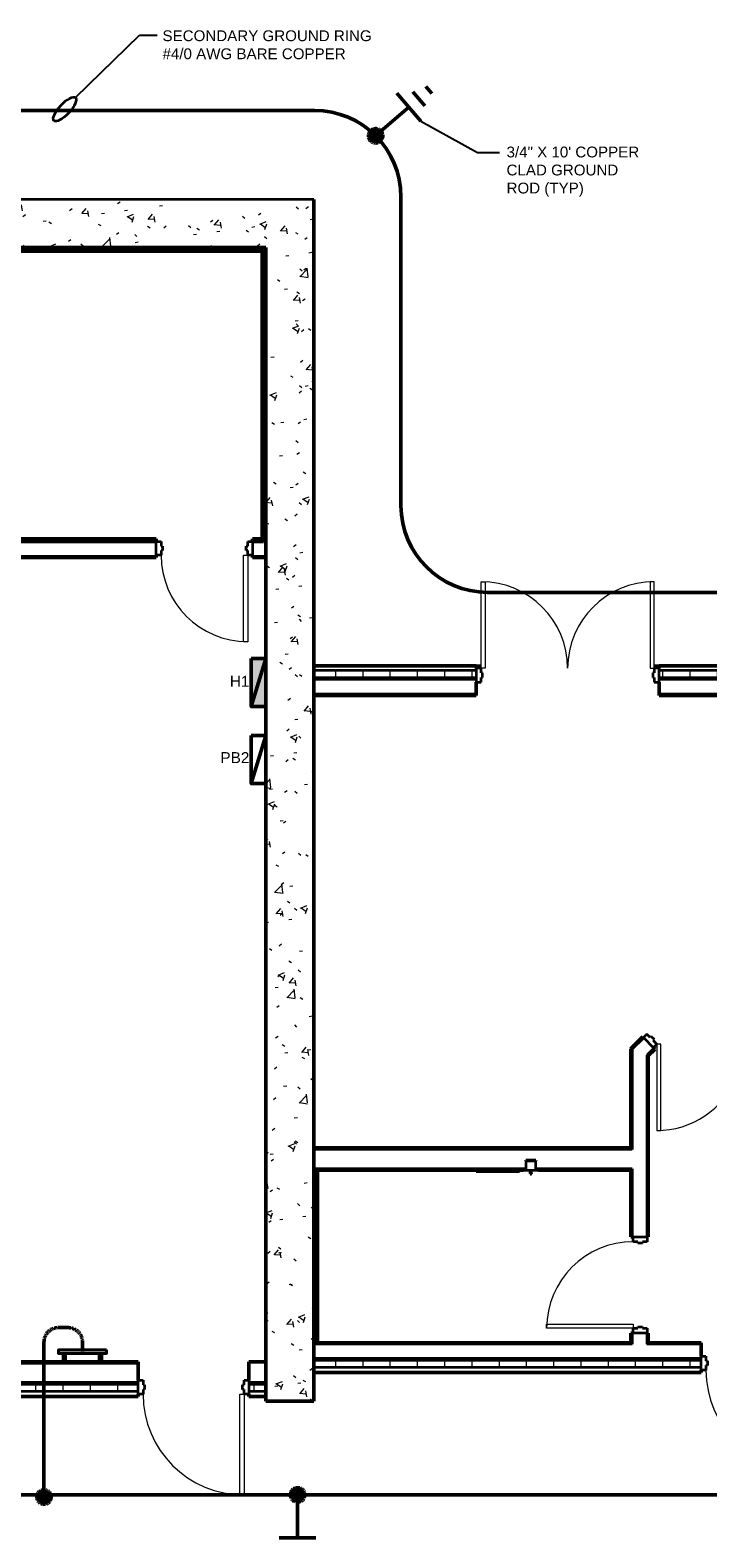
# Model space of a CAD drawing. Header units: inches. Extents: x 31129 to 36837, y 617 to 6786.
# Tile 3 of 5: x 31736 to 32017, y 1075 to 1703. Entities that reach past the tile are written whole.
import ezdxf

# ---------------------------------------------------------------- set-up
doc = ezdxf.new("R2010")
doc.units = ezdxf.units.IN
doc.header["$MEASUREMENT"] = 0
doc.linetypes.add('Dash', pattern=[0.25, 0.125, -0.125])
doc.linetypes.add('DASHED2', pattern=[0.375, 0.25, -0.125])
for name, color, linetype, lineweight in [('E-GND-SYMB', 7, 'Dash', 40), ('E-LTNG-COND', 7, 'Continuous', 50), ('E-POWR-IDEN', 7, 'Continuous', 35), ('E-POWR-PANL', 7, 'Continuous', 50), ('G-PLAN-OTLN', 7, 'Continuous', 35)]:
    doc.layers.add(name, color=color, linetype=linetype, lineweight=lineweight)
doc.layers.add('E-GRND-CIRC', color=7, linetype='Continuous', lineweight=50, true_color=0x690000)
doc.styles.add('Arial', font='arial.ttf', dxfattribs={"height": 0.125})
doc.dimstyles.new('Richey', dxfattribs={"dimscale": 0.083333, "dimtxt": 0.125, "dimasz": 0.125, "dimexe": 0.18, "dimexo": 0.0625, "dimgap": 0.125, "dimtad": 1, "dimdec": 0, "dimzin": 3, "dimdsep": 46, "dimlunit": 4, "dimtxsty": 'Arial', "dimblk": 'ARCHTICK', "dimcen": 0.125, "dimadec": 0, "dimazin": 0, "dimtfac": 1, "dimtdec": 0, "dimtofl": 0, "dimtmove": 0, "dimatfit": 3, "dimfxl": 1, "dimtolj": 1, "dimtzin": 0, "dimarcsym": 0})
pattern_1 = [(50, (0, 0), (27.5427, -2.40992), [2.88, -31.68]), (355, (0, 0), (-5.32784, 28.88427), [2.304, -25.344]), (100.451, (2.295, -0.2), (22.21532, 26.47393), [2.448, -26.924]), (46.184, (0, 7.68), (40.98187, -6.35642), [4.32, -47.52]), (96.636, (3.415, 7.15), (35.89075, 37.4062), [3.671, -40.386]), (351.184, (0, 7.68), (35.89097, 37.4062), [3.456, -38.016]), (21, (3.84, 5.76), (22.92104, -15.46073), [2.88, -31.68]), (326, (3.84, 5.76), (9.34353, 27.84574), [2.304, -25.344]), (71.451, (5.75, 4.472), (32.26477, 12.38442), [2.448, -26.924]), (37.5, (0, 0), (0.466855, 12.782707), [1.267, -23.77, 1.267, -24.461, -25.44]), (37.5, (0, 0), (0.466855, 12.782707), [-50.765, 1.267, -24.173]), (7.5, (0, 0), (10.10159, 15.14509), [1.267, -13.402, 1.267, -23.194, -9.696]), (7.5, (0, 0), (10.10159, 15.14509), [-39.13, 1.267, -8.429]), (327.5, (-8.563, 0), (20.49916, -0.86578), [1.267, -8.333, 1.267, -28.685, -39.744]), (327.5, (-8.563, 0), (20.49916, -0.86578), [-39.552, 1.267, -38.477]), (317.5, (-12.403, 0), (22.39478, 3.84429), [1.267, -11.213, 1.267, -18.624, -28.224]), (317.5, (-12.403, 0), (22.39478, 3.84429), [-32.371, 1.267, -26.957])]
pattern_2 = [(0, (0, 0), (30.72, 7.68), [1.267, -21.773, 1.267, -21.773, -122.88]), (0, (0, 0), (30.72, 7.68), [-46.08, 1.267, -44.813, 1.267, -21.773, -53.76]), (0, (0, 0), (30.72, 7.68), [-115.2, 1.267, -14.093, 1.267, -37.133]), (120, (11.52, 3.84), (-22.011075, 22.7643), [1.267, -21.773, 1.267, -21.773, -122.88]), (120, (11.52, 3.84), (-22.011075, 22.7643), [-46.08, 1.267, -44.813, 1.267, -21.773, -53.76]), (120, (11.52, 3.84), (-22.011075, 22.7643), [-115.2, 1.267, -14.093, 1.267, -37.133]), (240, (15.36, 19.2), (-8.708925, -30.4443), [1.267, -21.773, 1.267, -21.773, -122.88]), (240, (15.36, 19.2), (-8.708925, -30.4443), [-46.08, 1.267, -44.813, 1.267, -21.773, -53.76]), (240, (15.36, 19.2), (-8.708925, -30.4443), [-115.2, 1.267, -14.093, 1.267, -37.133])]
pattern_3 = [(0, (0, 0), (0, 11.331), []), (90, (0, 0), (-11.331, 7e-16), [])]

# ---------------------------------------------------------------- blocks, each defined once
blk = doc.blocks.new('100% ANG M&I Facility_Floor Plan_7-31_elec_copy')
at = {"layer": 'G-PLAN-OTLN', "lineweight": 9}
h = blk.add_hatch(dxfattribs=at)
h.set_pattern_fill('FP_1', color=256, style=0, pattern_type=2)
h.set_pattern_definition(pattern_1)
h.paths.add_polyline_path([(-2819.59, 2747.21), (-2819.59, 2767.21), (-3259.59, 2767.21), (-3259.59, 2747.21), (-2839.59, 2747.21)])
h = blk.add_hatch(dxfattribs=at)
h.set_pattern_fill('FP_2', color=256, style=0, pattern_type=2)
h.set_pattern_definition(pattern_2)
h.paths.add_polyline_path([(-2841.09, 2745.71), (-2840.47, 2745.71), (-2840.47, 2746.34), (-2985.97, 2746.34), (-2985.97, 2745.71), (-2902.85, 2745.71)])
h = blk.add_hatch(dxfattribs=at)
h.set_pattern_fill('FP_2', color=256, style=0, pattern_type=2)
h.set_pattern_definition(pattern_2)
h.paths.add_polyline_path([(-2841.09, 2624.85), (-2840.47, 2624.85), (-2840.47, 2745.71), (-2841.09, 2745.71), (-2841.09, 2625.47)])
h = blk.add_hatch(dxfattribs=at)
h.set_pattern_fill('FP_1', color=256, style=0, pattern_type=2)
h.set_pattern_definition(pattern_1)
h.paths.add_polyline_path([(-2819.59, 2267.21), (-2819.59, 2747.21), (-2839.59, 2747.21), (-2839.59, 2267.21)])
h = blk.add_hatch(dxfattribs=at)
h.set_pattern_fill('FP_2', color=256, style=0, pattern_type=2)
h.set_pattern_definition(pattern_2)
h.paths.add_polyline_path([(-2845.09, 2625.47), (-2841.09, 2625.47), (-2841.09, 2626.1), (-2845.09, 2626.1)])
h.paths.add_polyline_path([(-2885.09, 2625.47), (-2885.09, 2626.1), (-2985.34, 2626.1), (-2985.34, 2625.47), (-2902.85, 2625.47)])
h = blk.add_hatch(dxfattribs=at)
h.set_pattern_fill('FP_2', color=256, style=0, pattern_type=2)
h.set_pattern_definition(pattern_2)
h.paths.add_polyline_path([(-2841.09, 2618.22), (-2839.59, 2618.22), (-2839.59, 2618.85), (-2845.09, 2618.85), (-2845.09, 2618.22), (-2843.54, 2618.22)])
h.paths.add_polyline_path([(-2885.09, 2618.22), (-2885.09, 2618.85), (-2992.59, 2618.85), (-2992.59, 2618.22), (-2902.85, 2618.22)])
h = blk.add_hatch(dxfattribs=at)
h.set_pattern_fill('FP_3', color=256, style=0, pattern_type=2)
h.set_pattern_definition(pattern_3)
h.paths.add_polyline_path([(-2676.09, 2568.21), (-2511.59, 2568.21), (-2511.59, 2571.21), (-2676.09, 2571.21), (-2676.09, 2568.4)])
h.paths.add_polyline_path([(-2752.09, 2568.21), (-2752.09, 2571.21), (-2819.59, 2571.21), (-2819.59, 2568.21), (-2784.23, 2568.21)])
h = blk.add_hatch(dxfattribs=at)
h.set_pattern_fill('FP_2', color=256, style=0, pattern_type=2)
h.set_pattern_definition(pattern_2)
h.paths.add_polyline_path([(-2601.97, 2560.84), (-2511.59, 2560.84), (-2511.59, 2561.46), (-2601.97, 2561.46)])
h.paths.add_polyline_path([(-2608.59, 2560.84), (-2607.97, 2560.84), (-2607.97, 2561.46), (-2676.09, 2561.46), (-2676.09, 2560.84), (-2665.62, 2560.84)])
h.paths.add_polyline_path([(-2752.09, 2560.84), (-2752.09, 2561.46), (-2819.59, 2561.46), (-2819.59, 2560.84), (-2784.23, 2560.84)])
h = blk.add_hatch(dxfattribs=at)
h.set_pattern_fill('FP_2', color=256, style=0, pattern_type=2)
h.set_pattern_definition(pattern_2)
h.paths.add_polyline_path([(-2687.84, 2371.96), (-2687.84, 2372.59), (-2819.59, 2372.59), (-2819.59, 2371.96), (-2724.93, 2371.96)])
h = blk.add_hatch(dxfattribs=at)
h.set_pattern_fill('FP_2', color=256, style=0, pattern_type=2)
h.set_pattern_definition(pattern_2)
h.paths.add_polyline_path([(-2687.84, 2363.34), (-2687.84, 2363.96), (-2727.36, 2363.96), (-2727.36, 2363.34), (-2724.93, 2363.34)])
h.paths.add_polyline_path([(-2732.39, 2363.34), (-2731.42, 2363.34), (-2731.42, 2363.96), (-2818.72, 2363.96), (-2818.72, 2363.34), (-2752.12, 2363.34), (-2752.12, 2363.46), (-2734.12, 2363.46), (-2734.12, 2363.34)])
h = blk.add_hatch(dxfattribs=at)
h.set_pattern_fill('FP_2', color=256, style=0, pattern_type=2)
h.set_pattern_definition(pattern_2)
h.paths.add_polyline_path([(-2818.72, 2291.59), (-2818.09, 2291.59), (-2818.09, 2363.34), (-2818.72, 2363.34), (-2818.72, 2300.06)])
h = blk.add_hatch(dxfattribs=at)
h.set_pattern_fill('FP_2', color=256, style=0, pattern_type=2)
h.set_pattern_definition(pattern_2)
h.paths.add_polyline_path([(-2784.23, 2290.96), (-2687.22, 2290.96), (-2687.22, 2291.59), (-2818.72, 2291.59), (-2818.72, 2290.96), (-2813.89, 2290.96)])
h.paths.add_polyline_path([(-2681.22, 2290.96), (-2658.59, 2290.96), (-2658.59, 2291.59), (-2681.22, 2291.59)])
h.paths.add_polyline_path([(-2565.59, 2290.96), (-2565.59, 2291.59), (-2601.97, 2291.59), (-2601.97, 2290.96)])
h.paths.add_polyline_path([(-2525.59, 2290.96), (-2511.59, 2290.96), (-2511.59, 2291.59), (-2525.59, 2291.59)])
h.paths.add_polyline_path([(-2607.97, 2290.96), (-2607.97, 2291.59), (-2612.59, 2291.59), (-2612.59, 2290.96)])
h = blk.add_hatch(dxfattribs=at)
h.set_pattern_fill('FP_2', color=256, style=0, pattern_type=2)
h.set_pattern_definition(pattern_2)
h.paths.add_polyline_path([(-2843.54, 2282.96), (-2839.59, 2282.96), (-2839.59, 2283.59), (-2846.59, 2283.59), (-2846.59, 2282.96)])
h.paths.add_polyline_path([(-2947.75, 2282.96), (-2892.59, 2282.96), (-2892.59, 2283.59), (-2951.59, 2283.59), (-2951.59, 2282.96), (-2948.31, 2282.96)])
h.paths.add_polyline_path([(-3150.02, 2282.96), (-3147.59, 2282.96), (-3147.59, 2283.59), (-3259.59, 2283.59), (-3259.59, 2282.96)])
h = blk.add_hatch(dxfattribs=at)
h.set_pattern_fill('FP_3', color=256, style=0, pattern_type=2)
h.set_pattern_definition(pattern_3)
h.paths.add_polyline_path([(-2819.59, 2281.21), (-2658.59, 2281.21), (-2658.59, 2284.21), (-2819.59, 2284.21)])
h.paths.add_polyline_path([(-2565.59, 2281.21), (-2565.59, 2284.21), (-2612.59, 2284.21), (-2612.59, 2281.21), (-2606.31, 2281.21)])
h.paths.add_polyline_path([(-2525.59, 2281.21), (-2511.59, 2281.21), (-2511.59, 2284.21), (-2525.59, 2284.21), (-2525.59, 2282.15)])
h = blk.add_hatch(dxfattribs=at)
h.set_pattern_fill('FP_3', color=256, style=0, pattern_type=2)
h.set_pattern_definition(pattern_3)
h.paths.add_polyline_path([(-2843.54, 2271.21), (-2839.59, 2271.21), (-2839.59, 2274.21), (-2846.59, 2274.21), (-2846.59, 2271.21)])
h.paths.add_polyline_path([(-2902.85, 2271.21), (-2892.59, 2271.21), (-2892.59, 2274.21), (-2951.59, 2274.21), (-2951.59, 2271.21)])
h.paths.add_polyline_path([(-3147.83, 2271.21), (-3147.59, 2271.21), (-3147.59, 2273.96), (-3150.02, 2273.96), (-3149.92, 2274.21), (-3259.59, 2274.21), (-3259.59, 2271.21), (-3149.61, 2271.21)])
at = {"layer": 'G-PLAN-OTLN'}
for p, q in [((-2819.59, 2767.21), (-3279.59, 2767.21)), ((-2840.47, 2746.34), (-2985.97, 2746.34)), ((-2840.47, 2624.85), (-2840.47, 2746.34)), ((-2985.97, 2624.85), (-2885.09, 2624.85)), ((-2985.34, 2625.47), (-2885.09, 2625.47)), ((-2885.09, 2624.97), (-2883.09, 2624.97)), ((-2885.09, 2619.22), (-2885.09, 2624.97)), ((-2883.09, 2624.97), (-2883.09, 2623.03)), ((-2883.09, 2623.03), (-2882.47, 2623.03)), ((-2882.47, 2623.03), (-2882.47, 2621.16)), ((-2847.72, 2623.03), (-2847.09, 2623.03)), ((-2847.72, 2621.16), (-2847.72, 2623.03)), ((-2847.09, 2624.97), (-2845.09, 2624.97)), ((-2847.09, 2623.03), (-2847.09, 2624.97)), ((-2845.09, 2625.47), (-2841.09, 2625.47)), ((-2845.09, 2624.97), (-2845.09, 2619.22)), ((-2845.09, 2624.85), (-2840.47, 2624.85)), ((-2991.97, 2618.85), (-2885.09, 2618.85)), ((-2883.09, 2619.22), (-2885.09, 2619.22)), ((-2883.09, 2621.16), (-2883.09, 2619.22)), ((-2882.47, 2621.16), (-2883.09, 2621.16)), ((-2847.09, 2621.16), (-2847.72, 2621.16)), ((-2847.09, 2619.22), (-2847.09, 2621.16)), ((-2845.09, 2619.22), (-2847.09, 2619.22)), ((-2845.09, 2618.85), (-2839.59, 2618.85)), ((-2750.09, 2573.21), (-2752.09, 2573.21)), ((-2750.09, 2572.21), (-2752.09, 2572.21)), ((-2752.09, 2572.21), (-2752.09, 2566.46)), ((-2750.09, 2570.28), (-2750.09, 2572.21)), ((-2676.09, 2573.21), (-2678.09, 2573.21)), ((-2678.09, 2572.21), (-2678.09, 2570.28)), ((-2676.09, 2572.21), (-2678.09, 2572.21)), ((-2676.09, 2566.46), (-2676.09, 2572.21)), ((-2752.09, 2571.21), (-2819.59, 2571.21)), ((-2752.09, 2568.21), (-2819.59, 2568.21)), ((-2752.09, 2567.46), (-2819.59, 2567.46)), ((-2752.09, 2566.46), (-2750.09, 2566.46)), ((-2749.47, 2570.28), (-2750.09, 2570.28)), ((-2750.09, 2566.46), (-2750.09, 2568.4)), ((-2750.09, 2568.4), (-2749.47, 2568.4)), ((-2749.47, 2568.4), (-2749.47, 2570.28)), ((-2678.09, 2570.28), (-2678.72, 2570.28)), ((-2678.72, 2570.28), (-2678.72, 2568.4)), ((-2678.72, 2568.4), (-2678.09, 2568.4)), ((-2678.09, 2568.4), (-2678.09, 2566.46)), ((-2678.09, 2566.46), (-2676.09, 2566.46)), ((-2511.59, 2571.21), (-2676.09, 2571.21)), ((-2511.59, 2568.21), (-2676.09, 2568.21)), ((-2511.59, 2567.46), (-2676.09, 2567.46)), ((-2752.09, 2561.46), (-2819.59, 2561.46)), ((-2607.97, 2561.46), (-2676.09, 2561.46)), ((-2687.22, 2413.64), (-2682.45, 2418.41)), ((-2681.12, 2419.91), (-2682.54, 2418.5)), ((-2682.54, 2418.5), (-2678.47, 2414.43)), ((-2679.75, 2418.54), (-2681.12, 2419.91)), ((-2679.31, 2418.98), (-2679.75, 2418.54)), ((-2677.99, 2417.66), (-2679.31, 2418.98)), ((-2678.47, 2414.43), (-2677.06, 2415.85)), ((-2678.43, 2417.22), (-2677.99, 2417.66)), ((-2677.06, 2415.85), (-2678.43, 2417.22)), ((-2687.22, 2413.64), (-2687.22, 2371.96)), ((-2678.21, 2414.17), (-2681.22, 2411.16)), ((-2681.22, 2411.16), (-2681.22, 2335.59)), ((-2687.22, 2371.96), (-2819.59, 2371.96)), ((-2727.36, 2367.29), (-2731.42, 2367.29)), ((-2731.42, 2367.29), (-2731.42, 2363.34)), ((-2727.36, 2363.34), (-2727.36, 2367.29)), ((-2731.42, 2363.96), (-2818.72, 2363.96)), ((-2818.72, 2290.96), (-2818.72, 2363.96)), ((-2752.12, 2363.46), (-2734.12, 2363.46)), ((-2752.12, 2363.46), (-2752.12, 2362.71)), ((-2752.12, 2363.46), (-2752.12, 2362.71)), ((-2734.12, 2362.71), (-2752.12, 2362.71)), ((-2734.12, 2362.71), (-2734.12, 2363.46)), ((-2734.12, 2362.71), (-2734.12, 2363.46)), ((-2732.39, 2363.34), (-2726.39, 2363.34)), ((-2732.39, 2363.34), (-2732.39, 2363.31)), ((-2732.39, 2363.31), (-2726.39, 2363.31)), ((-2732.15, 2363.26), (-2732.39, 2363.31)), ((-2726.63, 2363.26), (-2732.15, 2363.26)), ((-2729.76, 2363.26), (-2729.76, 2363.19)), ((-2729.02, 2363.19), (-2729.76, 2363.19)), ((-2729.76, 2363.19), (-2729.49, 2363.19)), ((-2729.74, 2363.26), (-2729.74, 2362.26)), ((-2729.74, 2361.71), (-2729.74, 2361.64)), ((-2729.69, 2361.71), (-2729.39, 2361.71)), ((-2729.69, 2361.64), (-2729.39, 2361.64)), ((-2729.47, 2361.94), (-2729.47, 2361.71)), ((-2729.47, 2361.94), (-2729.39, 2361.94)), ((-2729.45, 2363.19), (-2729.45, 2363.26)), ((-2729.32, 2363.19), (-2729.45, 2363.19)), ((-2729.39, 2361.94), (-2729.31, 2361.94)), ((-2729.39, 2361.71), (-2729.09, 2361.71)), ((-2729.39, 2361.64), (-2729.09, 2361.64)), ((-2729.32, 2363.19), (-2729.32, 2363.26)), ((-2729.31, 2361.71), (-2729.31, 2361.94)), ((-2729.3, 2363.19), (-2729.02, 2363.19)), ((-2729.05, 2362.26), (-2729.05, 2363.26)), ((-2729.05, 2361.64), (-2729.05, 2361.71)), ((-2729.02, 2363.19), (-2729.02, 2363.26)), ((-2687.22, 2363.96), (-2727.36, 2363.96)), ((-2726.39, 2363.31), (-2726.63, 2363.26)), ((-2726.39, 2363.31), (-2726.39, 2363.34)), ((-2687.22, 2363.96), (-2687.22, 2335.59)), ((-2686.84, 2335.59), (-2681.09, 2335.59)), ((-2686.84, 2333.59), (-2686.84, 2335.59)), ((-2684.91, 2333.59), (-2686.84, 2333.59)), ((-2684.91, 2332.96), (-2684.91, 2333.59)), ((-2683.03, 2333.59), (-2683.03, 2332.96)), ((-2681.09, 2333.59), (-2683.03, 2333.59)), ((-2681.09, 2335.59), (-2681.09, 2333.59)), ((-2683.03, 2332.96), (-2684.91, 2332.96)), ((-2686.84, 2295.59), (-2686.84, 2297.59)), ((-2686.84, 2297.59), (-2684.91, 2297.59)), ((-2684.91, 2298.21), (-2683.03, 2298.21)), ((-2684.91, 2297.59), (-2684.91, 2298.21)), ((-2683.03, 2298.21), (-2683.03, 2297.59)), ((-2683.03, 2297.59), (-2681.09, 2297.59)), ((-2681.09, 2297.59), (-2681.09, 2295.59)), ((-2687.22, 2290.96), (-2818.72, 2290.96)), ((-2687.22, 2295.59), (-2687.22, 2290.96)), ((-2681.09, 2295.59), (-2686.84, 2295.59)), ((-2681.22, 2295.59), (-2681.22, 2290.96)), ((-2658.59, 2290.96), (-2681.22, 2290.96)), ((-2658.59, 2284.96), (-2819.59, 2284.96)), ((-2658.59, 2284.21), (-2819.59, 2284.21)), ((-2658.59, 2285.96), (-2656.59, 2285.96)), ((-2658.59, 2280.21), (-2658.59, 2285.96)), ((-2656.59, 2285.96), (-2656.59, 2284.03)), ((-2656.59, 2284.03), (-2655.97, 2284.03)), ((-2655.97, 2284.03), (-2655.97, 2282.15)), ((-2892.59, 2282.96), (-2948.31, 2282.96)), ((-2658.59, 2281.21), (-2819.59, 2281.21)), ((-2656.59, 2280.21), (-2658.59, 2280.21)), ((-2656.59, 2282.15), (-2656.59, 2280.21)), ((-2655.97, 2282.15), (-2656.59, 2282.15)), ((-2892.59, 2274.21), (-2951.59, 2274.21)), ((-2892.59, 2271.21), (-2951.59, 2271.21)), ((-2892.59, 2274.96), (-2948.31, 2274.96)), ((-2892.59, 2275.96), (-2890.59, 2275.96)), ((-2892.59, 2270.21), (-2892.59, 2275.96)), ((-2890.59, 2275.96), (-2890.59, 2274.03)), ((-2890.59, 2274.03), (-2889.97, 2274.03)), ((-2890.59, 2272.15), (-2890.59, 2270.21)), ((-2889.97, 2272.15), (-2890.59, 2272.15)), ((-2889.97, 2274.03), (-2889.97, 2272.15)), ((-2849.22, 2274.03), (-2848.59, 2274.03)), ((-2849.22, 2272.15), (-2849.22, 2274.03)), ((-2848.59, 2272.15), (-2849.22, 2272.15)), ((-2848.59, 2275.96), (-2846.59, 2275.96)), ((-2848.59, 2274.03), (-2848.59, 2275.96)), ((-2848.59, 2270.21), (-2848.59, 2272.15)), ((-2846.59, 2275.96), (-2846.59, 2270.21)), ((-2839.59, 2274.96), (-2846.59, 2274.96)), ((-2839.59, 2274.21), (-2846.59, 2274.21)), ((-2839.59, 2271.21), (-2846.59, 2271.21)), ((-2890.59, 2270.21), (-2892.59, 2270.21)), ((-2846.59, 2270.21), (-2848.59, 2270.21))]:
    blk.add_line(p, q, dxfattribs=at)
at = {"layer": 'G-PLAN-OTLN', "lineweight": 50}
for p, q in [((-2819.59, 2267.21), (-2819.59, 2767.21)), ((-2839.59, 2747.21), (-2992.59, 2747.21)), ((-2984.72, 2745.71), (-2841.09, 2745.71)), ((-2841.09, 2745.71), (-2841.09, 2626.1)), ((-2839.59, 2618.22), (-2839.59, 2747.21)), ((-2885.09, 2626.1), (-2984.72, 2626.1)), ((-2885.09, 2624.97), (-2885.09, 2626.1)), ((-2841.09, 2626.1), (-2845.09, 2626.1)), ((-2845.09, 2626.1), (-2845.09, 2624.97)), ((-2992.59, 2618.22), (-2885.09, 2618.22)), ((-2885.09, 2618.22), (-2885.09, 2619.22)), ((-2845.09, 2619.22), (-2845.09, 2618.22)), ((-2845.09, 2618.22), (-2839.59, 2618.22)), ((-2839.59, 2618.22), (-2839.59, 2267.21)), ((-2752.09, 2573.21), (-2819.59, 2573.21)), ((-2752.09, 2572.21), (-2752.09, 2573.21)), ((-2511.59, 2573.21), (-2676.09, 2573.21)), ((-2676.09, 2573.21), (-2676.09, 2572.21)), ((-2752.09, 2560.84), (-2752.09, 2566.46)), ((-2676.09, 2566.46), (-2676.09, 2560.84)), ((-2819.59, 2560.84), (-2752.09, 2560.84)), ((-2676.09, 2560.84), (-2608.59, 2560.84)), ((-2682.89, 2418.85), (-2687.84, 2413.9)), ((-2682.54, 2418.5), (-2682.89, 2418.85)), ((-2687.84, 2413.9), (-2687.84, 2372.59)), ((-2680.59, 2410.9), (-2677.76, 2413.73)), ((-2680.59, 2335.59), (-2680.59, 2410.9)), ((-2677.76, 2413.73), (-2678.47, 2414.43)), ((-2687.84, 2372.59), (-2819.59, 2372.59)), ((-2731.42, 2367.29), (-2731.42, 2367.34)), ((-2731.42, 2367.34), (-2727.36, 2367.34)), ((-2727.36, 2367.34), (-2727.36, 2367.29)), ((-2818.09, 2363.34), (-2752.12, 2363.34)), ((-2818.09, 2291.59), (-2818.09, 2363.34)), ((-2734.12, 2363.34), (-2732.39, 2363.34)), ((-2726.39, 2363.34), (-2687.84, 2363.34)), ((-2687.84, 2363.34), (-2687.84, 2335.59)), ((-2687.84, 2335.59), (-2686.84, 2335.59)), ((-2681.09, 2335.59), (-2680.59, 2335.59)), ((-2687.84, 2291.59), (-2818.09, 2291.59)), ((-2686.84, 2295.59), (-2687.84, 2295.59)), ((-2687.84, 2295.59), (-2687.84, 2291.59)), ((-2680.59, 2295.59), (-2681.09, 2295.59)), ((-2680.59, 2291.59), (-2680.59, 2295.59)), ((-2658.59, 2291.59), (-2680.59, 2291.59)), ((-2658.59, 2285.96), (-2658.59, 2291.59)), ((-2892.59, 2283.59), (-2951.59, 2283.59)), ((-2892.59, 2275.96), (-2892.59, 2283.59)), ((-2839.59, 2283.59), (-2846.59, 2283.59)), ((-2846.59, 2283.59), (-2846.59, 2275.96)), ((-2819.59, 2279.21), (-2658.59, 2279.21)), ((-2658.59, 2279.21), (-2658.59, 2280.21)), ((-2951.59, 2269.21), (-2892.59, 2269.21)), ((-2892.59, 2269.21), (-2892.59, 2270.21)), ((-2846.59, 2270.21), (-2846.59, 2269.21)), ((-2846.59, 2269.21), (-2839.59, 2269.21)), ((-2839.59, 2267.21), (-2819.59, 2267.21))]:
    blk.add_line(p, q, dxfattribs=at)
at = {"layer": 'G-PLAN-OTLN', "lineweight": 20}
for p, q in [((-2848.84, 2619.22), (-2847.09, 2619.22)), ((-2848.84, 2583.22), (-2848.84, 2619.22)), ((-2847.09, 2619.22), (-2847.09, 2583.22)), ((-2750.09, 2572.21), (-2750.09, 2608.21)), ((-2750.09, 2608.21), (-2748.34, 2608.21)), ((-2748.34, 2608.21), (-2748.34, 2572.21)), ((-2678.09, 2608.21), (-2679.84, 2608.21)), ((-2679.84, 2608.21), (-2679.84, 2572.21)), ((-2678.09, 2572.21), (-2678.09, 2608.21)), ((-2847.09, 2583.22), (-2848.84, 2583.22)), ((-2748.34, 2572.21), (-2750.09, 2572.21)), ((-2679.84, 2572.21), (-2678.09, 2572.21)), ((-2675.31, 2415.85), (-2677.06, 2415.85)), ((-2677.06, 2415.85), (-2677.06, 2379.85)), ((-2675.31, 2379.85), (-2675.31, 2415.85)), ((-2677.06, 2379.85), (-2675.31, 2379.85)), ((-2722.84, 2299.34), (-2686.84, 2299.34)), ((-2722.84, 2297.59), (-2722.84, 2299.34)), ((-2686.84, 2297.59), (-2722.84, 2297.59)), ((-2686.84, 2299.34), (-2686.84, 2297.59)), ((-2850.34, 2270.21), (-2848.59, 2270.21)), ((-2850.34, 2228.21), (-2850.34, 2270.21)), ((-2848.59, 2270.21), (-2848.59, 2228.21)), ((-2848.59, 2228.21), (-2850.34, 2228.21))]:
    blk.add_line(p, q, dxfattribs=at)
at = {"layer": 'G-PLAN-OTLN', "linetype": 'Continuous', "lineweight": 9}
for p, q in [((-2687.84, 2411.52), (-2687.22, 2411.52)), ((-2687.84, 2388.48), (-2687.22, 2388.48)), ((-2687.84, 2357.76), (-2687.22, 2357.76)), ((-2687.29, 2342.23), (-2687.84, 2341.28))]:
    blk.add_line(p, q, dxfattribs=at)
at = {"layer": 'G-PLAN-OTLN', "flags": 128}
for points in [[(-2729.47, 2361.94), (-2729.48, 2361.94), (-2729.5, 2361.95), (-2729.51, 2361.95), (-2729.52, 2361.95), (-2729.53, 2361.96), (-2729.54, 2361.96), (-2729.56, 2361.97), (-2729.57, 2361.97), (-2729.58, 2361.98), (-2729.59, 2361.99), (-2729.6, 2361.99), (-2729.61, 2362), (-2729.62, 2362.01), (-2729.63, 2362.02), (-2729.64, 2362.03), (-2729.65, 2362.04), (-2729.66, 2362.05), (-2729.67, 2362.06), (-2729.67, 2362.07), (-2729.68, 2362.08), (-2729.69, 2362.09), (-2729.69, 2362.1), (-2729.7, 2362.11), (-2729.71, 2362.12), (-2729.71, 2362.13), (-2729.72, 2362.14), (-2729.72, 2362.16), (-2729.72, 2362.17), (-2729.73, 2362.18), (-2729.73, 2362.19), (-2729.73, 2362.21), (-2729.73, 2362.22), (-2729.74, 2362.23), (-2729.74, 2362.24), (-2729.74, 2362.26)], [(-2729.05, 2362.26), (-2729.05, 2362.24), (-2729.05, 2362.23), (-2729.05, 2362.22), (-2729.05, 2362.21), (-2729.05, 2362.19), (-2729.06, 2362.18), (-2729.06, 2362.17), (-2729.06, 2362.16), (-2729.07, 2362.14), (-2729.07, 2362.13), (-2729.08, 2362.12), (-2729.08, 2362.11), (-2729.09, 2362.1), (-2729.1, 2362.09), (-2729.1, 2362.08), (-2729.11, 2362.06), (-2729.12, 2362.05), (-2729.13, 2362.04), (-2729.14, 2362.04), (-2729.14, 2362.03), (-2729.15, 2362.02), (-2729.16, 2362.01), (-2729.17, 2362), (-2729.18, 2361.99), (-2729.19, 2361.99), (-2729.21, 2361.98), (-2729.22, 2361.97), (-2729.23, 2361.97), (-2729.24, 2361.96), (-2729.25, 2361.96), (-2729.26, 2361.95), (-2729.28, 2361.95), (-2729.29, 2361.95), (-2729.3, 2361.94), (-2729.31, 2361.94)]]:
    blk.add_lwpolyline(points, dxfattribs=at)
at = {"layer": 'G-PLAN-OTLN', "lineweight": 9}
for centre, radius, start, end in [((-2847.09, 2619.22), 36, 180, 270), ((-2750.09, 2572.21), 36, 0, 90), ((-2678.09, 2572.21), 36, 90, 180), ((-2677.06, 2415.85), 36, 270, 45), ((-2686.84, 2297.59), 36, 90, 180), ((-2614.59, 2280.21), 42, 180, 270), ((-2848.59, 2270.21), 42, 180, 270)]:
    blk.add_arc(centre, radius, start, end, dxfattribs=at)
blk = doc.blocks.new('_ArchTick')
at = {"color": 0, "linetype": 'ByBlock', "const_width": 0.15}
blk.add_lwpolyline([(-0.5, -0.5), (0.5, 0.5)], dxfattribs=at)
blk = doc.blocks.new('GND BB')
at = {"layer": 'E-GND-SYMB', "transparency": 33554687}
h = blk.add_hatch(color=256, dxfattribs=at)
h.dxf.hatch_style = 1
h.paths.add_polyline_path([(22555.41, 997.7), (22575.41, 997.7), (22575.41, 999.2), (22555.41, 999.2)])
h.paths.add_polyline_path([(22572.41, 994.19), (22573.41, 994.19), (22573.41, 997.7), (22572.41, 997.7)])
h.paths.add_polyline_path([(22557.41, 994.19), (22558.41, 994.19), (22558.41, 997.7), (22557.41, 997.7)])
at = {"layer": 'E-GND-SYMB', "linetype": 'Continuous'}
blk.add_lwpolyline([(22575.41, 999.2), (22555.41, 999.2), (22555.41, 997.7), (22575.41, 997.7)], close=True, dxfattribs=at)
at = {"layer": 'E-GND-SYMB'}
for points in [[(22558.41, 997.7), (22557.41, 997.7), (22557.41, 994.19), (22558.41, 994.19)], [(22573.41, 997.7), (22572.41, 997.7), (22572.41, 994.19), (22573.41, 994.19)]]:
    blk.add_lwpolyline(points, close=True, dxfattribs=at)

msp = doc.modelspace()

# ---------------------------------------------------------------- hatches: boundary and pattern name
at = {"layer": 'E-LTNG-COND', "linetype": 'DASHED2', "true_color": 0xffffff, "transparency": 33554687}
h = msp.add_hatch(color=7, dxfattribs=at)
h.dxf.hatch_style = 1
h.paths.add_polyline_path([(31879.79, 1661.52, 0.041703), (31879.13, 1655.56, 0.196875), (31881.29, 1656.27, 0.641208)])
h.paths.add_polyline_path([(31879.79, 1661.52, 0.218614), (31877.39, 1660.83, 0.190133), (31876.36, 1658.88), (31879.34, 1658.55, -0.020842)])
h.paths.add_polyline_path([(31879.34, 1658.55), (31876.36, 1658.88, 0.426474), (31879.13, 1655.56, -0.020842)])
h = msp.add_hatch(color=7, dxfattribs=at)
h.dxf.hatch_style = 1
h.paths.add_polyline_path([(31741.81, 1095.18, 0.041703), (31741.39, 1089.2, 0.196875), (31743.51, 1090, 0.641208)])
h.paths.add_polyline_path([(31741.81, 1095.18, 0.218614), (31739.43, 1094.39, 0.190133), (31738.48, 1092.41), (31741.47, 1092.2, -0.020842)])
h.paths.add_polyline_path([(31741.47, 1092.2), (31738.48, 1092.41, 0.426474), (31741.39, 1089.2, -0.020842)])
h = msp.add_hatch(color=7, dxfattribs=at)
h.dxf.hatch_style = 1
h.paths.add_polyline_path([(31843.91, 1092.88, 0.041703), (31849.87, 1093.55, 0.196875), (31848.69, 1095.5, 0.641208)])
h.paths.add_polyline_path([(31843.91, 1092.88, 0.218614), (31845.11, 1090.69, 0.190133), (31847.24, 1090.11), (31846.9, 1093.09, -0.020842)])
h.paths.add_polyline_path([(31846.9, 1093.09), (31847.24, 1090.11, 0.426474), (31849.87, 1093.55, -0.020842)])
at = {"layer": 'E-POWR-PANL', "true_color": 0xffffff, "transparency": 33554687}
h = msp.add_hatch(color=7, dxfattribs=at)
h.dxf.hatch_style = 1
h.paths.add_polyline_path([(31833.66, 1441.06), (31827.66, 1421.06), (31833.66, 1421.06)], flags=17)
h.paths.add_polyline_path([(31833.66, 1441.06), (31827.66, 1441.06), (31827.66, 1421.06)], flags=17)

# ---------------------------------------------------------------- linework, layer by layer
at = {"layer": 'E-GRND-CIRC', "color": 7, "linetype": 'DASHED2', "true_color": 0xffffff}
for p, q in [((31751.47, 1162.69), (31747.47, 1162.69)), ((31741.47, 1156.69), (31741.47, 1092.2)), ((31757.47, 1152.69), (31757.47, 1156.69))]:
    msp.add_line(p, q, dxfattribs=at)
for centre, start, end in [((31747.47, 1156.69), 90, 180), ((31751.47, 1156.69), 0, 90)]:
    msp.add_arc(centre, 6, start, end, dxfattribs=at)
at = {"layer": 'E-LTNG-COND', "color": 7, "linetype": 'Continuous', "true_color": 0xffffff}
for p, q in [((31898.07, 1664.59), (31888.13, 1676.25)), ((31899.77, 1671.08), (31894.8, 1676.91)), ((31902.72, 1676.1), (31900.23, 1679.02)), ((31879.51, 1658.84), (31893.1, 1670.42)), ((31846.9, 1093.09), (31846.85, 1075.24)), ((31839.18, 1075.26), (31854.51, 1075.21))]:
    msp.add_line(p, q, dxfattribs=at)
at = {"layer": 'E-LTNG-COND', "color": 7, "true_color": 0xffffff}
for p, q in [((31385.88, 1669.09), (31853.88, 1669.09)), ((31889.88, 1504.61), (31889.88, 1633.09)), ((31925.88, 1468.61), (32081.88, 1468.61)), ((32621.88, 1093.09), (31385.88, 1093.09))]:
    msp.add_line(p, q, dxfattribs=at)
at = {"layer": 'E-LTNG-COND', "color": 7, "linetype": 'DASHED2', "true_color": 0xffffff}
for centre in [(31879.34, 1658.55), (31741.47, 1092.2), (31846.9, 1093.09)]:
    msp.add_circle(centre, 3, dxfattribs=at)
at = {"layer": 'E-LTNG-COND', "color": 7, "true_color": 0xffffff}
for centre, start, end in [((31853.88, 1633.09), 0, 90), ((31925.88, 1504.61), 180, 270)]:
    msp.add_arc(centre, 36, start, end, dxfattribs=at)
at = {"layer": 'E-POWR-IDEN', "color": 7, "true_color": 0xffffff}
msp.add_ellipse((31750.1, 1669.63), major_axis=(-4.48, -4.82), ratio=0.340009, dxfattribs=at)
at = {"layer": 'E-POWR-PANL', "color": 7, "true_color": 0xffffff}
for p, q in [((31833.66, 1441.06), (31827.66, 1421.06)), ((31833.66, 1409.06), (31827.66, 1389.06))]:
    msp.add_line(p, q, dxfattribs=at)
at = {"layer": 'E-POWR-PANL', "color": 7, "linetype": 'Continuous', "true_color": 0xffffff}
for points in [[(31827.66, 1441.06), (31827.66, 1421.06), (31833.66, 1421.06), (31833.66, 1441.06)], [(31827.66, 1409.06), (31827.66, 1389.06), (31833.66, 1389.06), (31833.66, 1409.06)]]:
    msp.add_lwpolyline(points, close=True, dxfattribs=at)

# ---------------------------------------------------------------- block references
at = {"color": 7, "true_color": 0xffffff}
msp.add_blockref('100% ANG M&I Facility_Floor Plan_7-31_elec_copy', (34673.25, -1135.17), dxfattribs=at)
at = {"layer": 'E-GND-SYMB', "color": 7, "true_color": 0xffffff}
msp.add_blockref('GND BB', (9192.06, 154.23), dxfattribs=at)

# ---------------------------------------------------------------- texts
at = {"layer": 'E-POWR-IDEN', "color": 7, "true_color": 0xffffff, "attachment_point": 1, "style": 'Arial'}
for s, insert, char_height, width in [('SECONDARY GROUND RING\\P#4/0 AWG BARE COPPER', (31790.74, 1702.44), 4.5, 90.0948), ('3/4" X 10\' COPPER CLAD GROUND ROD (TYP)', (31933.76, 1654.07), 4.5, 60.0919), ('\\A1;H1', (31818.74, 1433.88), 4.562, 3.585), ('\\A1;PB2', (31814.81, 1402.12), 4.562, 3.585)]:
    msp.add_mtext(s, dxfattribs=dict(at, insert=insert, char_height=char_height, width=width))

# ---------------------------------------------------------------- leaders
at = {"layer": 'E-POWR-IDEN', "color": 7, "true_color": 0xffffff}
for points, override in [([(31754.58, 1674.45), (31781.23, 1700.44), (31788.58, 1700.37)], {"dimscale": 0, "dimgap": 0.125, "dimtad": 0, "dimldrblk": 'None'}), ([(31898.07, 1664.59), (31921.67, 1651.63), (31930.82, 1651.66)], {"dimscale": 0, "dimgap": 0.125, "dimtad": 0})]:
    msp.add_leader(points, dimstyle='Richey', override=override, dxfattribs=at)

doc.saveas('drawing.dxf')
